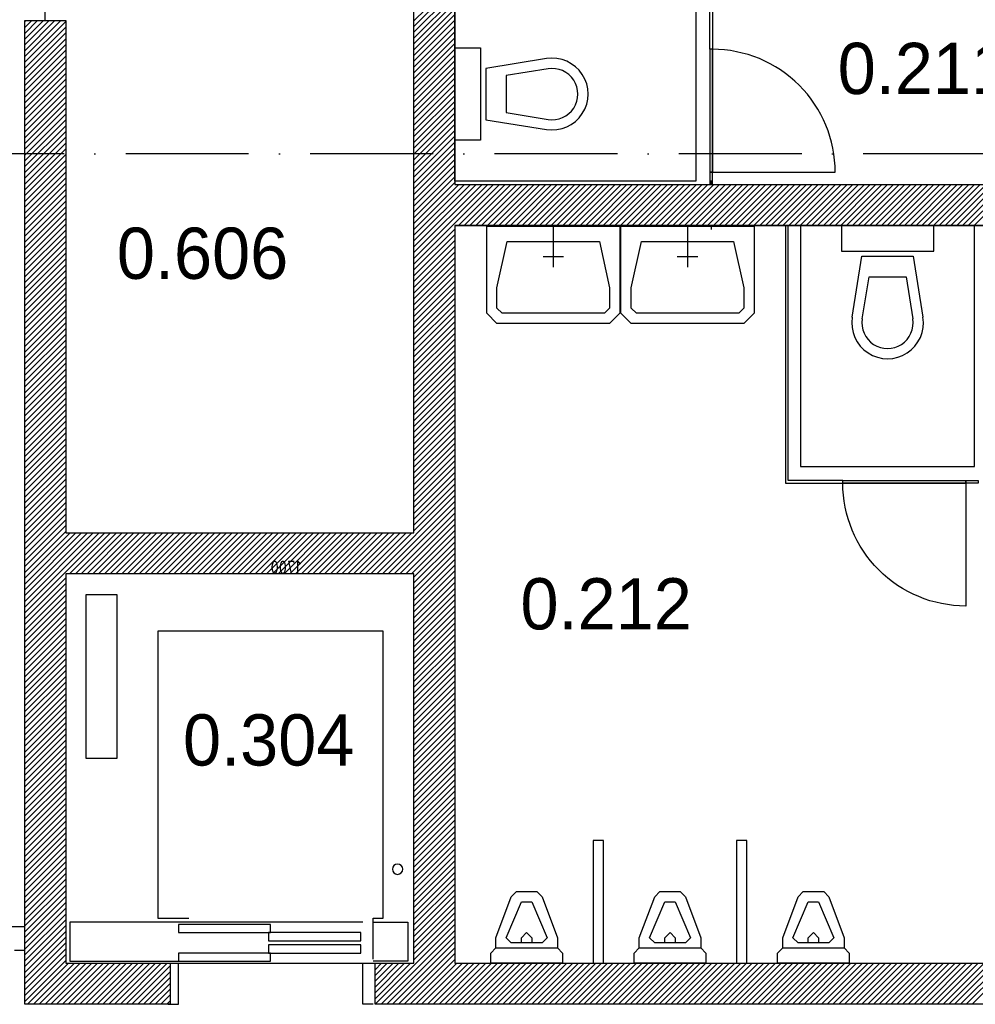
# Model space of a CAD drawing. Header units: millimetres. Extents: x -6587 to 170951, y 244 to 951952.
# Tile 12 of 102: x 27168 to 31833, y 44619 to 49423. Entities that reach past the tile are written whole.
import ezdxf

# ---------------------------------------------------------------- set-up
doc = ezdxf.new("R2010")
doc.units = ezdxf.units.MM
doc.header["$LTSCALE"] = 100
doc.linetypes.add('DASHDOT', pattern=[9, 6, -1.5, 0, -1.5])
doc.layers.add('AL$7----_STRAMIEN', color=1, linetype='DASHDOT')
doc.layers.add('BOUW', color=8, linetype='CONTINUOUS')
doc.styles.add('BURO-025', font='BUROFONT.shx', dxfattribs={"height": 250})
doc.styles.get("Standard").update_dxf_attribs({"font": 'iso.shx'})

msp = doc.modelspace()

# ---------------------------------------------------------------- linework, layer by layer
at = {"layer": 'AL$7----_STRAMIEN', "color": 1}
msp.add_line((93992.8, 48768.7), (4198.5, 48768.7), dxfattribs=at)
at = {"layer": 'BOUW'}
for p, q in [((29092.8, 46918.9), (29092.8, 51468.9)), ((29292.8, 51468.9), (29292.8, 48618.9)), ((27292.8, 49418.9), (27292.8, 50247.3)), ((29092.8, 49418.3), (29292.8, 49618.3)), ((29092.8, 49390), (29292.8, 49590)), ((29092.8, 49361.7), (29292.8, 49561.7)), ((29092.8, 49333.4), (29292.8, 49533.4)), ((29092.8, 49305.1), (29292.8, 49505.1)), ((29092.8, 49276.8), (29292.8, 49476.8)), ((29092.8, 49248.6), (29292.8, 49448.6)), ((27192.8, 44618.9), (27192.8, 49418.9)), ((27192.8, 49418.9), (27392.8, 49418.9)), ((27192.8, 49243.6), (27368.1, 49418.9)), ((27192.8, 49271.9), (27339.8, 49418.9)), ((27192.8, 49300.2), (27311.5, 49418.9)), ((27192.8, 49328.5), (27283.3, 49418.9)), ((27192.8, 49356.7), (27255, 49418.9)), ((27192.8, 49385), (27226.7, 49418.9)), ((27192.8, 49413.3), (27198.4, 49418.9)), ((27192.8, 49215.3), (27392.8, 49415.3)), ((27392.8, 49418.9), (27392.8, 46918.9)), ((29092.8, 49220.3), (29292.8, 49420.3)), ((29092.8, 49192), (29292.8, 49392)), ((27192.8, 49187), (27392.8, 49387)), ((27192.8, 49158.8), (27392.8, 49358.8)), ((29092.8, 49163.7), (29292.8, 49363.7)), ((27192.8, 49130.5), (27392.8, 49330.5)), ((27192.8, 49102.2), (27392.8, 49302.2)), ((29092.8, 49135.4), (29292.8, 49335.4)), ((29092.8, 49107.1), (29292.8, 49307.1)), ((27192.8, 49073.9), (27392.8, 49273.9)), ((27192.8, 49045.6), (27392.8, 49245.6)), ((29092.8, 49078.9), (29292.8, 49278.9)), ((29092.8, 49050.6), (29292.8, 49250.6)), ((27192.8, 49017.3), (27392.8, 49217.3)), ((29092.8, 49022.3), (29292.8, 49222.3)), ((27192.8, 48989.1), (27392.8, 49189.1)), ((27192.8, 48960.8), (27392.8, 49160.8)), ((29092.8, 48994), (29292.8, 49194)), ((29092.8, 48965.7), (29292.8, 49165.7)), ((27192.8, 48932.5), (27392.8, 49132.5)), ((27192.8, 48904.2), (27392.8, 49104.2)), ((29092.8, 48937.4), (29292.8, 49137.4)), ((29092.8, 48909.2), (29292.8, 49109.2)), ((27192.8, 48875.9), (27392.8, 49075.9)), ((29092.8, 48880.9), (29292.8, 49080.9)), ((27192.8, 48847.6), (27392.8, 49047.6)), ((27192.8, 48819.3), (27392.8, 49019.3)), ((29092.8, 48852.6), (29292.8, 49052.6)), ((29092.8, 48824.3), (29292.8, 49024.3)), ((29867.8, 49010.4), (29867.8, 49010.4)), ((27192.8, 48791.1), (27392.8, 48991.1)), ((27192.8, 48762.8), (27392.8, 48962.8)), ((29092.8, 48796), (29292.8, 48996)), ((29092.8, 48767.7), (29292.8, 48967.7)), ((27192.8, 48734.5), (27392.8, 48934.5)), ((29092.8, 48739.4), (29292.8, 48939.4)), ((29092.8, 48711.2), (29292.8, 48911.2)), ((27192.8, 48706.2), (27392.8, 48906.2)), ((27192.8, 48677.9), (27392.8, 48877.9)), ((29092.8, 48682.9), (29292.8, 48882.9)), ((29692.8, 48885.4), (29692.8, 48885.4)), ((27192.8, 48649.6), (27392.8, 48849.6)), ((27192.8, 48621.4), (27392.8, 48821.4)), ((29092.8, 48654.6), (29292.8, 48854.6)), ((29092.8, 48626.3), (29292.8, 48826.3)), ((27192.8, 48593.1), (27392.8, 48793.1)), ((29092.8, 48598), (29292.8, 48798)), ((29092.8, 48569.7), (29292.8, 48769.7)), ((27192.8, 48564.8), (27392.8, 48764.8)), ((27192.8, 48536.5), (27392.8, 48736.5)), ((29092.8, 48541.5), (29292.8, 48741.5)), ((27192.8, 48508.2), (27392.8, 48708.2)), ((27192.8, 48479.9), (27392.8, 48679.9)), ((29092.8, 48513.2), (29292.8, 48713.2)), ((29092.8, 48484.9), (29292.8, 48684.9)), ((27192.8, 48451.7), (27392.8, 48651.7)), ((27192.8, 48423.4), (27392.8, 48623.4)), ((29092.8, 48456.6), (29292.8, 48656.6)), ((29092.8, 48428.3), (29292.8, 48628.3)), ((27192.8, 48395.1), (27392.8, 48595.1)), ((29092.8, 48230.3), (29481.4, 48618.9)), ((29092.8, 48258.6), (29453.1, 48618.9)), ((29092.8, 48286.9), (29424.8, 48618.9)), ((29092.8, 48315.2), (29396.5, 48618.9)), ((29092.8, 48343.5), (29368.3, 48618.9)), ((29092.8, 48371.8), (29340, 48618.9)), ((29092.8, 48400), (29311.7, 48618.9)), ((29292.8, 48618.9), (33592.8, 48618.9)), ((29292.8, 48618.9), (33592.8, 48618.9)), ((29309.7, 48418.9), (29509.7, 48618.9)), ((29338, 48418.9), (29538, 48618.9)), ((29366.2, 48418.9), (29566.2, 48618.9)), ((29394.5, 48418.9), (29594.5, 48618.9)), ((29422.8, 48418.9), (29622.8, 48618.9)), ((29451.1, 48418.9), (29651.1, 48618.9)), ((29479.4, 48418.9), (29679.4, 48618.9)), ((29507.7, 48418.9), (29707.7, 48618.9)), ((29536, 48418.9), (29736, 48618.9)), ((29564.2, 48418.9), (29764.2, 48618.9)), ((29592.5, 48418.9), (29792.5, 48618.9)), ((29620.8, 48418.9), (29820.8, 48618.9)), ((29649.1, 48418.9), (29849.1, 48618.9)), ((29677.4, 48418.9), (29877.4, 48618.9)), ((29705.7, 48418.9), (29905.7, 48618.9)), ((29733.9, 48418.9), (29933.9, 48618.9)), ((29762.2, 48418.9), (29962.2, 48618.9)), ((29790.5, 48418.9), (29990.5, 48618.9)), ((29818.8, 48418.9), (30018.8, 48618.9)), ((29847.1, 48418.9), (30047.1, 48618.9)), ((29875.4, 48418.9), (30075.4, 48618.9)), ((29903.7, 48418.9), (30103.7, 48618.9)), ((29931.9, 48418.9), (30131.9, 48618.9)), ((29960.2, 48418.9), (30160.2, 48618.9)), ((29988.5, 48418.9), (30188.5, 48618.9)), ((30016.8, 48418.9), (30216.8, 48618.9)), ((30045.1, 48418.9), (30245.1, 48618.9)), ((30073.4, 48418.9), (30273.4, 48618.9)), ((30101.6, 48418.9), (30301.6, 48618.9)), ((30129.9, 48418.9), (30329.9, 48618.9)), ((30158.2, 48418.9), (30358.2, 48618.9)), ((30186.5, 48418.9), (30386.5, 48618.9)), ((30214.8, 48418.9), (30414.8, 48618.9)), ((30243.1, 48418.9), (30443.1, 48618.9)), ((30271.3, 48418.9), (30471.3, 48618.9)), ((30299.6, 48418.9), (30499.6, 48618.9)), ((30327.9, 48418.9), (30527.9, 48618.9)), ((30356.2, 48418.9), (30556.2, 48618.9)), ((30384.5, 48418.9), (30584.5, 48618.9)), ((30412.8, 48418.9), (30612.8, 48618.9)), ((30441.1, 48418.9), (30641.1, 48618.9)), ((30469.3, 48418.9), (30669.3, 48618.9)), ((30497.6, 48418.9), (30697.6, 48618.9)), ((30525.9, 48418.9), (30725.9, 48618.9)), ((30554.2, 48418.9), (30754.2, 48618.9)), ((30582.5, 48418.9), (30782.5, 48618.9)), ((30610.8, 48418.9), (30810.8, 48618.9)), ((30639, 48418.9), (30839, 48618.9)), ((30667.3, 48418.9), (30867.3, 48618.9)), ((30695.6, 48418.9), (30895.6, 48618.9)), ((30723.9, 48418.9), (30923.9, 48618.9)), ((30752.2, 48418.9), (30952.2, 48618.9)), ((30780.5, 48418.9), (30980.5, 48618.9)), ((30808.7, 48418.9), (31008.7, 48618.9)), ((30837, 48418.9), (31037, 48618.9)), ((30865.3, 48418.9), (31065.3, 48618.9)), ((30893.6, 48418.9), (31093.6, 48618.9)), ((30921.9, 48418.9), (31121.9, 48618.9)), ((30950.2, 48418.9), (31150.2, 48618.9)), ((30978.5, 48418.9), (31178.5, 48618.9)), ((31006.7, 48418.9), (31206.7, 48618.9)), ((31035, 48418.9), (31235, 48618.9)), ((31063.3, 48418.9), (31263.3, 48618.9)), ((31091.6, 48418.9), (31291.6, 48618.9)), ((31119.9, 48418.9), (31319.9, 48618.9)), ((31148.2, 48418.9), (31348.2, 48618.9)), ((31176.4, 48418.9), (31376.4, 48618.9)), ((31204.7, 48418.9), (31404.7, 48618.9)), ((31233, 48418.9), (31433, 48618.9)), ((31261.3, 48418.9), (31461.3, 48618.9)), ((31289.6, 48418.9), (31489.6, 48618.9)), ((31317.9, 48418.9), (31517.9, 48618.9)), ((31346.1, 48418.9), (31546.1, 48618.9)), ((31374.4, 48418.9), (31574.4, 48618.9)), ((31402.7, 48418.9), (31602.7, 48618.9)), ((31431, 48418.9), (31631, 48618.9)), ((31459.3, 48418.9), (31659.3, 48618.9)), ((31487.6, 48418.9), (31687.6, 48618.9)), ((31515.9, 48418.9), (31715.9, 48618.9)), ((31544.1, 48418.9), (31744.1, 48618.9)), ((31572.4, 48418.9), (31772.4, 48618.9)), ((31600.7, 48418.9), (31800.7, 48618.9)), ((31629, 48418.9), (31829, 48618.9)), ((31657.3, 48418.9), (31857.3, 48618.9)), ((31685.6, 48418.9), (31885.6, 48618.9)), ((31713.8, 48418.9), (31913.8, 48618.9)), ((31742.1, 48418.9), (31942.1, 48618.9)), ((31770.4, 48418.9), (31970.4, 48618.9)), ((31798.7, 48418.9), (31998.7, 48618.9)), ((31827, 48418.9), (32027, 48618.9)), ((27192.8, 48366.8), (27392.8, 48566.8)), ((27192.8, 48338.5), (27392.8, 48538.5)), ((27192.8, 48310.2), (27392.8, 48510.2)), ((27192.8, 48281.9), (27392.8, 48481.9)), ((27192.8, 48253.7), (27392.8, 48453.7)), ((27192.8, 48225.4), (27392.8, 48425.4)), ((27192.8, 48197.1), (27392.8, 48397.1)), ((29092.8, 48202), (29292.8, 48402)), ((29292.8, 48418.9), (29292.8, 44818.9)), ((33592.8, 48418.9), (29292.8, 48418.9)), ((29292.8, 48418.9), (33592.8, 48418.9)), ((31829.8, 48418.9), (30979.8, 48418.9)), ((30979.8, 48418.9), (30979.8, 47242.9)), ((31629.8, 48418.9), (31179.8, 48418.9)), ((31179.8, 48418.9), (31179.8, 48293.9)), ((31629.8, 48293.9), (31629.8, 48418.9)), ((31829.8, 47242.9), (31829.8, 48418.9)), ((27192.8, 48168.8), (27392.8, 48368.8)), ((27192.8, 48140.5), (27392.8, 48340.5)), ((29092.8, 48173.8), (29292.8, 48373.8)), ((29092.8, 48145.5), (29292.8, 48345.5)), ((27192.8, 48112.2), (27392.8, 48312.2)), ((29092.8, 48117.2), (29292.8, 48317.2)), ((29092.8, 48088.9), (29292.8, 48288.9)), ((31179.8, 48293.9), (31629.8, 48293.9)), ((27192.8, 48084), (27392.8, 48284)), ((27192.8, 48055.7), (27392.8, 48255.7)), ((29092.8, 48060.6), (29292.8, 48260.6)), ((31232.1, 47971.7), (31279.8, 48268.9)), ((31279.8, 48268.9), (31529.8, 48268.9)), ((31529.8, 48268.9), (31577.6, 47971.7)), ((27192.8, 48027.4), (27392.8, 48227.4)), ((27192.8, 47999.1), (27392.8, 48199.1)), ((29092.8, 48032.3), (29292.8, 48232.3)), ((29092.8, 48004.1), (29292.8, 48204.1)), ((27192.8, 47970.8), (27392.8, 48170.8)), ((27192.8, 47942.5), (27392.8, 48142.5)), ((29092.8, 47975.8), (29292.8, 48175.8)), ((29092.8, 47947.5), (29292.8, 48147.5)), ((31281.4, 47963.7), (31314.4, 48168.9)), ((31314.4, 48168.9), (31495.3, 48168.9)), ((31495.3, 48168.9), (31528.3, 47963.7)), ((27192.8, 47914.3), (27392.8, 48114.3)), ((29092.8, 47919.2), (29292.8, 48119.2)), ((27192.8, 47886), (27392.8, 48086)), ((27192.8, 47857.7), (27392.8, 48057.7)), ((29092.8, 47890.9), (29292.8, 48090.9)), ((29092.8, 47862.6), (29292.8, 48062.6)), ((27192.8, 47829.4), (27392.8, 48029.4)), ((27192.8, 47801.1), (27392.8, 48001.1)), ((29092.8, 47834.4), (29292.8, 48034.4)), ((29092.8, 47806.1), (29292.8, 48006.1)), ((31579.8, 48018.9), (31579.8, 48018.9)), ((27192.8, 47772.8), (27392.8, 47972.8)), ((29092.8, 47777.8), (29292.8, 47977.8)), ((29092.8, 47749.5), (29292.8, 47949.5)), ((27192.8, 47744.5), (27392.8, 47944.5)), ((27192.8, 47716.3), (27392.8, 47916.3)), ((29092.8, 47721.2), (29292.8, 47921.2)), ((27192.8, 47688), (27392.8, 47888)), ((27192.8, 47659.7), (27392.8, 47859.7)), ((29092.8, 47692.9), (29292.8, 47892.9)), ((29092.8, 47664.6), (29292.8, 47864.6)), ((27192.8, 47631.4), (27392.8, 47831.4)), ((29092.8, 47636.4), (29292.8, 47836.4)), ((29092.8, 47608.1), (29292.8, 47808.1)), ((31454.8, 47843.9), (31454.8, 47843.9)), ((27192.8, 47603.1), (27392.8, 47803.1)), ((27192.8, 47574.8), (27392.8, 47774.8)), ((29092.8, 47579.8), (29292.8, 47779.8)), ((27192.8, 47546.6), (27392.8, 47746.6)), ((27192.8, 47518.3), (27392.8, 47718.3)), ((29092.8, 47551.5), (29292.8, 47751.5)), ((29092.8, 47523.2), (29292.8, 47723.2)), ((27192.8, 47490), (27392.8, 47690)), ((27192.8, 47461.7), (27392.8, 47661.7)), ((29092.8, 47494.9), (29292.8, 47694.9)), ((29092.8, 47466.7), (29292.8, 47666.7)), ((27192.8, 47433.4), (27392.8, 47633.4)), ((29092.8, 47438.4), (29292.8, 47638.4)), ((27192.8, 47405.1), (27392.8, 47605.1)), ((27192.8, 47376.8), (27392.8, 47576.8)), ((29092.8, 47410.1), (29292.8, 47610.1)), ((29092.8, 47381.8), (29292.8, 47581.8)), ((27192.8, 47348.6), (27392.8, 47548.6)), ((27192.8, 47320.3), (27392.8, 47520.3)), ((29092.8, 47353.5), (29292.8, 47553.5)), ((29092.8, 47325.2), (29292.8, 47525.2)), ((27192.8, 47292), (27392.8, 47492)), ((29092.8, 47296.9), (29292.8, 47496.9)), ((29092.8, 47268.7), (29292.8, 47468.7)), ((27192.8, 47263.7), (27392.8, 47463.7)), ((27192.8, 47235.4), (27392.8, 47435.4)), ((29092.8, 47240.4), (29292.8, 47440.4)), ((27192.8, 47207.1), (27392.8, 47407.1)), ((27192.8, 47178.9), (27392.8, 47378.9)), ((29092.8, 47212.1), (29292.8, 47412.1)), ((29092.8, 47183.8), (29292.8, 47383.8)), ((27192.8, 47150.6), (27392.8, 47350.6)), ((29092.8, 47155.5), (29292.8, 47355.5)), ((29092.8, 47127.2), (29292.8, 47327.2)), ((27192.8, 47122.3), (27392.8, 47322.3)), ((27192.8, 47094), (27392.8, 47294)), ((29092.8, 47099), (29292.8, 47299)), ((27192.8, 47065.7), (27392.8, 47265.7)), ((27192.8, 47037.4), (27392.8, 47237.4)), ((29092.8, 47070.7), (29292.8, 47270.7)), ((29092.8, 47042.4), (29292.8, 47242.4)), ((30979.8, 47242.9), (31829.8, 47242.9)), ((27192.8, 47009.2), (27392.8, 47209.2)), ((27192.8, 46980.9), (27392.8, 47180.9)), ((29092.8, 47014.1), (29292.8, 47214.1)), ((29092.8, 46985.8), (29292.8, 47185.8)), ((27192.8, 46952.6), (27392.8, 47152.6)), ((29092.8, 46957.5), (29292.8, 47157.5)), ((27192.8, 46924.3), (27392.8, 47124.3)), ((27192.8, 46896), (27392.8, 47096)), ((28910.8, 46718.9), (29292.8, 47101)), ((29092.8, 46929.3), (29292.8, 47129.3)), ((27192.8, 46867.7), (27392.8, 47067.7)), ((27192.8, 46839.4), (27392.8, 47039.4)), ((28939, 46718.9), (29292.8, 47072.7)), ((28967.3, 46718.9), (29292.8, 47044.4)), ((27192.8, 46811.2), (27392.8, 47011.2)), ((28995.6, 46718.9), (29292.8, 47016.1)), ((29023.9, 46718.9), (29292.8, 46987.8)), ((27192.8, 46782.9), (27392.8, 46982.9)), ((27192.8, 46754.6), (27392.8, 46954.6)), ((29052.2, 46718.9), (29292.8, 46959.5)), ((27192.8, 46726.3), (27392.8, 46926.3)), ((27192.8, 46528.3), (27583.4, 46918.9)), ((27192.8, 46556.6), (27555.1, 46918.9)), ((27192.8, 46584.9), (27526.8, 46918.9)), ((27192.8, 46613.2), (27498.6, 46918.9)), ((27192.8, 46641.5), (27470.3, 46918.9)), ((27192.8, 46669.7), (27442, 46918.9)), ((27192.8, 46698), (27413.7, 46918.9)), ((27392.8, 46918.9), (29092.8, 46918.9)), ((27411.7, 46718.9), (27611.7, 46918.9)), ((27440, 46718.9), (27640, 46918.9)), ((27468.3, 46718.9), (27668.3, 46918.9)), ((27496.5, 46718.9), (27696.5, 46918.9)), ((27524.8, 46718.9), (27724.8, 46918.9)), ((27553.1, 46718.9), (27753.1, 46918.9)), ((27581.4, 46718.9), (27781.4, 46918.9)), ((27609.7, 46718.9), (27809.7, 46918.9)), ((27638, 46718.9), (27838, 46918.9)), ((27666.2, 46718.9), (27866.2, 46918.9)), ((27694.5, 46718.9), (27894.5, 46918.9)), ((27722.8, 46718.9), (27922.8, 46918.9)), ((27751.1, 46718.9), (27951.1, 46918.9)), ((27779.4, 46718.9), (27979.4, 46918.9)), ((27807.7, 46718.9), (28007.7, 46918.9)), ((27836, 46718.9), (28036, 46918.9)), ((27864.2, 46718.9), (28064.2, 46918.9)), ((27892.5, 46718.9), (28092.5, 46918.9)), ((27920.8, 46718.9), (28120.8, 46918.9)), ((27949.1, 46718.9), (28149.1, 46918.9)), ((27977.4, 46718.9), (28177.4, 46918.9)), ((28005.7, 46718.9), (28205.7, 46918.9)), ((28033.9, 46718.9), (28233.9, 46918.9)), ((28062.2, 46718.9), (28262.2, 46918.9)), ((28090.5, 46718.9), (28290.5, 46918.9)), ((28118.8, 46718.9), (28318.8, 46918.9)), ((28147.1, 46718.9), (28347.1, 46918.9)), ((28175.4, 46718.9), (28375.4, 46918.9)), ((28203.6, 46718.9), (28403.6, 46918.9)), ((28231.9, 46718.9), (28431.9, 46918.9)), ((28260.2, 46718.9), (28460.2, 46918.9)), ((28288.5, 46718.9), (28488.5, 46918.9)), ((28316.8, 46718.9), (28516.8, 46918.9)), ((28345.1, 46718.9), (28545.1, 46918.9)), ((28373.4, 46718.9), (28573.4, 46918.9)), ((28401.6, 46718.9), (28601.6, 46918.9)), ((28429.9, 46718.9), (28629.9, 46918.9)), ((28458.2, 46718.9), (28658.2, 46918.9)), ((28486.5, 46718.9), (28686.5, 46918.9)), ((28514.8, 46718.9), (28714.8, 46918.9)), ((28543.1, 46718.9), (28743.1, 46918.9)), ((28571.3, 46718.9), (28771.3, 46918.9)), ((28599.6, 46718.9), (28799.6, 46918.9)), ((28627.9, 46718.9), (28827.9, 46918.9)), ((28656.2, 46718.9), (28856.2, 46918.9)), ((28684.5, 46718.9), (28884.5, 46918.9)), ((28712.8, 46718.9), (28912.8, 46918.9)), ((28741.1, 46718.9), (28941.1, 46918.9)), ((28769.3, 46718.9), (28969.3, 46918.9)), ((28797.6, 46718.9), (28997.6, 46918.9)), ((28825.9, 46718.9), (29025.9, 46918.9)), ((28854.2, 46718.9), (29054.2, 46918.9)), ((28882.5, 46718.9), (29082.5, 46918.9)), ((29080.5, 46718.9), (29292.8, 46931.3)), ((29092.8, 46703), (29292.8, 46903)), ((29092.8, 46674.7), (29292.8, 46874.7)), ((29092.8, 46646.4), (29292.8, 46846.4)), ((29092.8, 46618.1), (29292.8, 46818.1)), ((29092.8, 46589.8), (29292.8, 46789.8)), ((29092.8, 46561.6), (29292.8, 46761.6)), ((27192.8, 46500), (27392.8, 46700)), ((27392.8, 46718.9), (27392.8, 44818.9)), ((27392.8, 46718.9), (27392.8, 44818.9)), ((29092.8, 46718.9), (27392.8, 46718.9)), ((29092.8, 46718.9), (27392.8, 46718.9)), ((29092.8, 46533.3), (29292.8, 46733.3)), ((29092.8, 44818.9), (29092.8, 46718.9)), ((29092.8, 44818.9), (29092.8, 46718.9)), ((29092.8, 46505), (29292.8, 46705)), ((27192.8, 46471.8), (27392.8, 46671.8)), ((29092.8, 46476.7), (29292.8, 46676.7)), ((27192.8, 46443.5), (27392.8, 46643.5)), ((27192.8, 46415.2), (27392.8, 46615.2)), ((27492.8, 46618.9), (27642.8, 46618.9)), ((27492.8, 45818.9), (27492.8, 46618.9)), ((27642.8, 46618.9), (27642.8, 45818.9)), ((29092.8, 46448.4), (29292.8, 46648.4)), ((29092.8, 46420.1), (29292.8, 46620.1)), ((27192.8, 46386.9), (27392.8, 46586.9)), ((27192.8, 46358.6), (27392.8, 46558.6)), ((29092.8, 46391.9), (29292.8, 46591.9)), ((29092.8, 46363.6), (29292.8, 46563.6)), ((27192.8, 46330.3), (27392.8, 46530.3)), ((29092.8, 46335.3), (29292.8, 46535.3)), ((27192.8, 46302), (27392.8, 46502)), ((27192.8, 46273.8), (27392.8, 46473.8)), ((29092.8, 46307), (29292.8, 46507)), ((29092.8, 46278.7), (29292.8, 46478.7)), ((27192.8, 46245.5), (27392.8, 46445.5)), ((27192.8, 46217.2), (27392.8, 46417.2)), ((27842.8, 46438.9), (27842.8, 45038.9)), ((28942.8, 46438.9), (27842.8, 46438.9)), ((28942.8, 45038.9), (28942.8, 46438.9)), ((29092.8, 46250.4), (29292.8, 46450.4)), ((29092.8, 46222.1), (29292.8, 46422.1)), ((27192.8, 46188.9), (27392.8, 46388.9)), ((29092.8, 46193.9), (29292.8, 46393.9)), ((29092.8, 46165.6), (29292.8, 46365.6)), ((27192.8, 46160.6), (27392.8, 46360.6)), ((27192.8, 46132.3), (27392.8, 46332.3)), ((29092.8, 46137.3), (29292.8, 46337.3)), ((27192.8, 46104.1), (27392.8, 46304.1)), ((27192.8, 46075.8), (27392.8, 46275.8)), ((29092.8, 46109), (29292.8, 46309)), ((29092.8, 46080.7), (29292.8, 46280.7)), ((27192.8, 46047.5), (27392.8, 46247.5)), ((27192.8, 46019.2), (27392.8, 46219.2)), ((29092.8, 46052.4), (29292.8, 46252.4)), ((29092.8, 46024.2), (29292.8, 46224.2)), ((27192.8, 45990.9), (27392.8, 46190.9)), ((29092.8, 45995.9), (29292.8, 46195.9)), ((27192.8, 45962.6), (27392.8, 46162.6)), ((27192.8, 45934.4), (27392.8, 46134.4)), ((29092.8, 45967.6), (29292.8, 46167.6)), ((29092.8, 45939.3), (29292.8, 46139.3)), ((27192.8, 45906.1), (27392.8, 46106.1)), ((27192.8, 45877.8), (27392.8, 46077.8)), ((29092.8, 45911), (29292.8, 46111)), ((29092.8, 45882.7), (29292.8, 46082.7)), ((27192.8, 45849.5), (27392.8, 46049.5)), ((29092.8, 45854.5), (29292.8, 46054.5)), ((27192.8, 45821.2), (27392.8, 46021.2)), ((27192.8, 45792.9), (27392.8, 45992.9)), ((29092.8, 45826.2), (29292.8, 46026.2)), ((29092.8, 45797.9), (29292.8, 45997.9)), ((27192.8, 45764.6), (27392.8, 45964.6)), ((27192.8, 45736.4), (27392.8, 45936.4)), ((29092.8, 45769.6), (29292.8, 45969.6)), ((29092.8, 45741.3), (29292.8, 45941.3)), ((27192.8, 45708.1), (27392.8, 45908.1)), ((29092.8, 45713), (29292.8, 45913)), ((29092.8, 45684.7), (29292.8, 45884.7)), ((27192.8, 45679.8), (27392.8, 45879.8)), ((27192.8, 45651.5), (27392.8, 45851.5)), ((29092.8, 45656.5), (29292.8, 45856.5)), ((27192.8, 45623.2), (27392.8, 45823.2)), ((27192.8, 45594.9), (27392.8, 45794.9)), ((27642.8, 45818.9), (27492.8, 45818.9)), ((29092.8, 45628.2), (29292.8, 45828.2)), ((29092.8, 45599.9), (29292.8, 45799.9)), ((27192.8, 45566.7), (27392.8, 45766.7)), ((27192.8, 45538.4), (27392.8, 45738.4)), ((29092.8, 45571.6), (29292.8, 45771.6)), ((29092.8, 45543.3), (29292.8, 45743.3)), ((27192.8, 45510.1), (27392.8, 45710.1)), ((29092.8, 45515), (29292.8, 45715)), ((27192.8, 45481.8), (27392.8, 45681.8)), ((27192.8, 45453.5), (27392.8, 45653.5)), ((29092.8, 45486.8), (29292.8, 45686.8)), ((29092.8, 45458.5), (29292.8, 45658.5)), ((27192.8, 45425.2), (27392.8, 45625.2)), ((27192.8, 45396.9), (27392.8, 45596.9)), ((29092.8, 45430.2), (29292.8, 45630.2)), ((29092.8, 45401.9), (29292.8, 45601.9)), ((27192.8, 45368.7), (27392.8, 45568.7)), ((29092.8, 45373.6), (29292.8, 45573.6)), ((27192.8, 45340.4), (27392.8, 45540.4)), ((27192.8, 45312.1), (27392.8, 45512.1)), ((29092.8, 45345.3), (29292.8, 45545.3)), ((29092.8, 45317.1), (29292.8, 45517.1)), ((27192.8, 45283.8), (27392.8, 45483.8)), ((27192.8, 45255.5), (27392.8, 45455.5)), ((29092.8, 45288.8), (29292.8, 45488.8)), ((29092.8, 45260.5), (29292.8, 45460.5)), ((27192.8, 45227.2), (27392.8, 45427.2)), ((29092.8, 45232.2), (29292.8, 45432.2)), ((29092.8, 45203.9), (29292.8, 45403.9)), ((29967.8, 45418.9), (29967.8, 44818.9)), ((30017.8, 45418.9), (29967.8, 45418.9)), ((30017.8, 44818.9), (30017.8, 45418.9)), ((30667.8, 45418.9), (30667.8, 44818.9)), ((30717.8, 45418.9), (30667.8, 45418.9)), ((30717.8, 44818.9), (30717.8, 45418.9)), ((27192.8, 45199), (27392.8, 45399)), ((27192.8, 45170.7), (27392.8, 45370.7)), ((29092.8, 45175.6), (29292.8, 45375.6)), ((27192.8, 45142.4), (27392.8, 45342.4)), ((27192.8, 45114.1), (27392.8, 45314.1)), ((29092.8, 45147.3), (29292.8, 45347.3)), ((29092.8, 45119.1), (29292.8, 45319.1)), ((27192.8, 45085.8), (27392.8, 45285.8)), ((29092.8, 45090.8), (29292.8, 45290.8)), ((29092.8, 45062.5), (29292.8, 45262.5)), ((27192.8, 45057.5), (27392.8, 45257.5)), ((27192.8, 45029.3), (27392.8, 45229.3)), ((29092.8, 45034.2), (29292.8, 45234.2)), ((27192.8, 45001), (27392.8, 45201)), ((27192.8, 44972.7), (27392.8, 45172.7)), ((29092.8, 45005.9), (29292.8, 45205.9)), ((29092.8, 44977.6), (29292.8, 45177.6)), ((29567.8, 45143.9), (29592.8, 45168.9)), ((29592.8, 45168.9), (29692.8, 45168.9)), ((29692.8, 45168.9), (29717.8, 45143.9)), ((29692.8, 45168.9), (29692.8, 45168.9)), ((30267.8, 45143.9), (30292.8, 45168.9)), ((30292.8, 45168.9), (30392.8, 45168.9)), ((30392.8, 45168.9), (30417.8, 45143.9)), ((30392.8, 45168.9), (30392.8, 45168.9)), ((30967.8, 45143.9), (30992.8, 45168.9)), ((30992.8, 45168.9), (31092.8, 45168.9)), ((31092.8, 45168.9), (31117.8, 45143.9)), ((31092.8, 45168.9), (31092.8, 45168.9)), ((27192.8, 44944.4), (27392.8, 45144.4)), ((27192.8, 44916.1), (27392.8, 45116.1)), ((29092.8, 44949.4), (29292.8, 45149.4)), ((29092.8, 44921.1), (29292.8, 45121.1)), ((29492.8, 44943.9), (29567.8, 45143.9)), ((29542.8, 44943.9), (29617.8, 45118.9)), ((29567.8, 45143.9), (29567.8, 45143.9)), ((29617.8, 45118.9), (29667.8, 45118.9)), ((29667.8, 45118.9), (29742.8, 44943.9)), ((29717.8, 45143.9), (29792.8, 44943.9)), ((30192.8, 44943.9), (30267.8, 45143.9)), ((30242.8, 44943.9), (30317.8, 45118.9)), ((30267.8, 45143.9), (30267.8, 45143.9)), ((30317.8, 45118.9), (30367.8, 45118.9)), ((30367.8, 45118.9), (30442.8, 44943.9)), ((30417.8, 45143.9), (30492.8, 44943.9)), ((30892.8, 44943.9), (30967.8, 45143.9)), ((30942.8, 44943.9), (31017.8, 45118.9)), ((30967.8, 45143.9), (30967.8, 45143.9)), ((31017.8, 45118.9), (31067.8, 45118.9)), ((31067.8, 45118.9), (31142.8, 44943.9)), ((31117.8, 45143.9), (31192.8, 44943.9)), ((27192.8, 44887.8), (27392.8, 45087.8)), ((29092.8, 44892.8), (29292.8, 45092.8)), ((27192.8, 44859.5), (27392.8, 45059.5)), ((27192.8, 44831.3), (27392.8, 45031.3)), ((27412.8, 45018.9), (27412.8, 44828.9)), ((27942.8, 45018.9), (27412.8, 45018.9)), ((27842.8, 45038.9), (27992.8, 45038.9)), ((28842.8, 45018.9), (27942.8, 45018.9)), ((28892.8, 44838.9), (28892.8, 45038.9)), ((28892.8, 45038.9), (28942.8, 45038.9)), ((28892.8, 45018.9), (29062.8, 45018.9)), ((29062.8, 45018.9), (29062.8, 44828.9)), ((29092.8, 44864.5), (29292.8, 45064.5)), ((29092.8, 44836.2), (29292.8, 45036.2)), ((27192.8, 44996.8), (27125.8, 44996.8)), ((27192.8, 44803), (27392.8, 45003)), ((27192.8, 44882.8), (27192.8, 44996.8)), ((27192.8, 44774.7), (27392.8, 44974.7)), ((27942.8, 45008.9), (27942.8, 44968.9)), ((28392.8, 45008.9), (27942.8, 45008.9)), ((28392.8, 44968.9), (28392.8, 45008.9)), ((28903.8, 44618.9), (29292.8, 45007.9)), ((28932.1, 44618.9), (29292.8, 44979.6)), ((27192.8, 44746.4), (27392.8, 44946.4)), ((27942.8, 44968.9), (28392.8, 44968.9)), ((28382.8, 44968.9), (28382.8, 44928.9)), ((28832.8, 44968.9), (28382.8, 44968.9)), ((28382.8, 44928.9), (28832.8, 44928.9)), ((28832.8, 44928.9), (28832.8, 44968.9)), ((28960.4, 44618.9), (29292.8, 44951.4)), ((28988.6, 44618.9), (29292.8, 44923.1)), ((29492.8, 44893.9), (29492.8, 44943.9)), ((29542.8, 44943.9), (29542.8, 44943.9)), ((29567.8, 44918.9), (29542.8, 44943.9)), ((29617.8, 44943.9), (29642.8, 44968.9)), ((29617.8, 44918.9), (29617.8, 44943.9)), ((29642.8, 44968.9), (29667.8, 44943.9)), ((29667.8, 44943.9), (29667.8, 44918.9)), ((29742.8, 44943.9), (29717.8, 44918.9)), ((29792.8, 44943.9), (29792.8, 44893.9)), ((30192.8, 44893.9), (30192.8, 44943.9)), ((30242.8, 44943.9), (30242.8, 44943.9)), ((30267.8, 44918.9), (30242.8, 44943.9)), ((30317.8, 44943.9), (30342.8, 44968.9)), ((30317.8, 44918.9), (30317.8, 44943.9)), ((30342.8, 44968.9), (30367.8, 44943.9)), ((30367.8, 44943.9), (30367.8, 44918.9)), ((30442.8, 44943.9), (30417.8, 44918.9)), ((30492.8, 44943.9), (30492.8, 44893.9)), ((30892.8, 44893.9), (30892.8, 44943.9)), ((30942.8, 44943.9), (30942.8, 44943.9)), ((30967.8, 44918.9), (30942.8, 44943.9)), ((31017.8, 44943.9), (31042.8, 44968.9)), ((31017.8, 44918.9), (31017.8, 44943.9)), ((31042.8, 44968.9), (31067.8, 44943.9)), ((31067.8, 44943.9), (31067.8, 44918.9)), ((31142.8, 44943.9), (31117.8, 44918.9)), ((31192.8, 44943.9), (31192.8, 44893.9)), ((27142.8, 44882.8), (27192.8, 44882.8)), ((27192.8, 44718.1), (27392.8, 44918.1)), ((27192.8, 44689.8), (27392.8, 44889.8)), ((28382.8, 44908.9), (28382.8, 44868.9)), ((28832.8, 44908.9), (28382.8, 44908.9)), ((28832.8, 44868.9), (28832.8, 44908.9)), ((29016.9, 44618.9), (29292.8, 44894.8)), ((29467.8, 44868.9), (29492.8, 44893.9)), ((29492.8, 44893.9), (29792.8, 44893.9)), ((29492.8, 44893.9), (29492.8, 44893.9)), ((29717.8, 44918.9), (29567.8, 44918.9)), ((29792.8, 44893.9), (29817.8, 44868.9)), ((30167.8, 44868.9), (30192.8, 44893.9)), ((30192.8, 44893.9), (30492.8, 44893.9)), ((30192.8, 44893.9), (30192.8, 44893.9)), ((30417.8, 44918.9), (30267.8, 44918.9)), ((30492.8, 44893.9), (30517.8, 44868.9)), ((30867.8, 44868.9), (30892.8, 44893.9)), ((30892.8, 44893.9), (31192.8, 44893.9)), ((30892.8, 44893.9), (30892.8, 44893.9)), ((31117.8, 44918.9), (30967.8, 44918.9)), ((31192.8, 44893.9), (31217.8, 44868.9)), ((27192.8, 44661.6), (27392.8, 44861.6)), ((27192.8, 44633.3), (27392.8, 44833.3)), ((27412.8, 44828.9), (27942.8, 44828.9)), ((27942.8, 44868.9), (27942.8, 44828.9)), ((28392.8, 44868.9), (27942.8, 44868.9)), ((27942.8, 44828.9), (28392.8, 44828.9)), ((28382.8, 44868.9), (28832.8, 44868.9)), ((28392.8, 44828.9), (28392.8, 44868.9)), ((29062.8, 44828.9), (28892.8, 44828.9)), ((29045.2, 44618.9), (29292.8, 44866.5)), ((29073.5, 44618.9), (29292.8, 44838.2)), ((29467.8, 44818.9), (29467.8, 44868.9)), ((29817.8, 44868.9), (29817.8, 44818.9)), ((30167.8, 44818.9), (30167.8, 44868.9)), ((30517.8, 44868.9), (30517.8, 44818.9)), ((30867.8, 44818.9), (30867.8, 44868.9)), ((31217.8, 44868.9), (31217.8, 44818.9)), ((27206.7, 44618.9), (27406.7, 44818.9)), ((27235, 44618.9), (27435, 44818.9)), ((27263.3, 44618.9), (27463.3, 44818.9)), ((27291.6, 44618.9), (27491.6, 44818.9)), ((27319.9, 44618.9), (27519.9, 44818.9)), ((27348.2, 44618.9), (27548.2, 44818.9)), ((27376.4, 44618.9), (27576.4, 44818.9)), ((27392.8, 44818.9), (29092.8, 44818.9)), ((27392.8, 44818.9), (27902.8, 44818.9)), ((27404.7, 44618.9), (27604.7, 44818.9)), ((27433, 44618.9), (27633, 44818.9)), ((27461.3, 44618.9), (27661.3, 44818.9)), ((27489.6, 44618.9), (27689.6, 44818.9)), ((27517.9, 44618.9), (27717.9, 44818.9)), ((27546.1, 44618.9), (27746.1, 44818.9)), ((27574.4, 44618.9), (27774.4, 44818.9)), ((27602.7, 44618.9), (27802.7, 44818.9)), ((27631, 44618.9), (27831, 44818.9)), ((27659.3, 44618.9), (27859.3, 44818.9)), ((27687.6, 44618.9), (27887.6, 44818.9)), ((27715.9, 44618.9), (27902.8, 44805.9)), ((27744.1, 44618.9), (27902.8, 44777.6)), ((27902.8, 44818.9), (27902.8, 44618.9)), ((27942.8, 44618.9), (27942.8, 44818.9)), ((28842.8, 44618.9), (28842.8, 44818.9)), ((28902.8, 44818.9), (29092.8, 44818.9)), ((28902.8, 44618.9), (28902.8, 44818.9)), ((28902.8, 44646.2), (29075.5, 44818.9)), ((28902.8, 44674.5), (29047.2, 44818.9)), ((28902.8, 44702.8), (29018.9, 44818.9)), ((28902.8, 44731.1), (28990.7, 44818.9)), ((28902.8, 44759.4), (28962.4, 44818.9)), ((28902.8, 44787.6), (28934.1, 44818.9)), ((28902.8, 44815.9), (28905.8, 44818.9)), ((29101.8, 44618.9), (29301.8, 44818.9)), ((29130.1, 44618.9), (29330.1, 44818.9)), ((29158.4, 44618.9), (29358.4, 44818.9)), ((29186.6, 44618.9), (29386.6, 44818.9)), ((29214.9, 44618.9), (29414.9, 44818.9)), ((29243.2, 44618.9), (29443.2, 44818.9)), ((29271.5, 44618.9), (29471.5, 44818.9)), ((29292.8, 44818.9), (31092.8, 44818.9)), ((29299.8, 44618.9), (29499.8, 44818.9)), ((29328.1, 44618.9), (29528.1, 44818.9)), ((29356.3, 44618.9), (29556.3, 44818.9)), ((29384.6, 44618.9), (29584.6, 44818.9)), ((29412.9, 44618.9), (29612.9, 44818.9)), ((29441.2, 44618.9), (29641.2, 44818.9)), ((29817.8, 44818.9), (29467.8, 44818.9)), ((29469.5, 44618.9), (29669.5, 44818.9)), ((29497.8, 44618.9), (29697.8, 44818.9)), ((29526, 44618.9), (29726, 44818.9)), ((29554.3, 44618.9), (29754.3, 44818.9)), ((29582.6, 44618.9), (29782.6, 44818.9)), ((29610.9, 44618.9), (29810.9, 44818.9)), ((29639.2, 44618.9), (29839.2, 44818.9)), ((29667.5, 44618.9), (29867.5, 44818.9)), ((29695.8, 44618.9), (29895.8, 44818.9)), ((29724, 44618.9), (29924, 44818.9)), ((29752.3, 44618.9), (29952.3, 44818.9)), ((29780.6, 44618.9), (29980.6, 44818.9)), ((29808.9, 44618.9), (30008.9, 44818.9)), ((29837.2, 44618.9), (30037.2, 44818.9)), ((29865.5, 44618.9), (30065.5, 44818.9)), ((29893.7, 44618.9), (30093.7, 44818.9)), ((29922, 44618.9), (30122, 44818.9)), ((29950.3, 44618.9), (30150.3, 44818.9)), ((29967.8, 44818.9), (30017.8, 44818.9)), ((29978.6, 44618.9), (30178.6, 44818.9)), ((30006.9, 44618.9), (30206.9, 44818.9)), ((30035.2, 44618.9), (30235.2, 44818.9)), ((30063.4, 44618.9), (30263.4, 44818.9)), ((30091.7, 44618.9), (30291.7, 44818.9)), ((30120, 44618.9), (30320, 44818.9)), ((30148.3, 44618.9), (30348.3, 44818.9)), ((30517.8, 44818.9), (30167.8, 44818.9)), ((30176.6, 44618.9), (30376.6, 44818.9)), ((30204.9, 44618.9), (30404.9, 44818.9)), ((30233.2, 44618.9), (30433.2, 44818.9)), ((30261.4, 44618.9), (30461.4, 44818.9)), ((30289.7, 44618.9), (30489.7, 44818.9)), ((30318, 44618.9), (30518, 44818.9)), ((30346.3, 44618.9), (30546.3, 44818.9)), ((30374.6, 44618.9), (30574.6, 44818.9)), ((30402.9, 44618.9), (30602.9, 44818.9)), ((30431.1, 44618.9), (30631.1, 44818.9)), ((30459.4, 44618.9), (30659.4, 44818.9)), ((30487.7, 44618.9), (30687.7, 44818.9)), ((30516, 44618.9), (30716, 44818.9)), ((30544.3, 44618.9), (30744.3, 44818.9)), ((30572.6, 44618.9), (30772.6, 44818.9)), ((30600.9, 44618.9), (30800.9, 44818.9)), ((30629.1, 44618.9), (30829.1, 44818.9)), ((30657.4, 44618.9), (30857.4, 44818.9)), ((30667.8, 44818.9), (30717.8, 44818.9)), ((30685.7, 44618.9), (30885.7, 44818.9)), ((30714, 44618.9), (30914, 44818.9)), ((30742.3, 44618.9), (30942.3, 44818.9)), ((30770.6, 44618.9), (30970.6, 44818.9)), ((30798.8, 44618.9), (30998.8, 44818.9)), ((30827.1, 44618.9), (31027.1, 44818.9)), ((30855.4, 44618.9), (31055.4, 44818.9)), ((31217.8, 44818.9), (30867.8, 44818.9)), ((30883.7, 44618.9), (31083.7, 44818.9)), ((30912, 44618.9), (31112, 44818.9)), ((30940.3, 44618.9), (31140.3, 44818.9)), ((30968.5, 44618.9), (31168.5, 44818.9)), ((30996.8, 44618.9), (31196.8, 44818.9)), ((31025.1, 44618.9), (31225.1, 44818.9)), ((31053.4, 44618.9), (31253.4, 44818.9)), ((31081.7, 44618.9), (31281.7, 44818.9)), ((31092.8, 44818.9), (33592.8, 44818.9)), ((31110, 44618.9), (31310, 44818.9)), ((31138.3, 44618.9), (31338.3, 44818.9)), ((31166.5, 44618.9), (31366.5, 44818.9)), ((31194.8, 44618.9), (31394.8, 44818.9)), ((31223.1, 44618.9), (31423.1, 44818.9)), ((31251.4, 44618.9), (31451.4, 44818.9)), ((31279.7, 44618.9), (31479.7, 44818.9)), ((31308, 44618.9), (31508, 44818.9)), ((31336.2, 44618.9), (31536.2, 44818.9)), ((31364.5, 44618.9), (31564.5, 44818.9)), ((31392.8, 44618.9), (31592.8, 44818.9)), ((31421.1, 44618.9), (31621.1, 44818.9)), ((31449.4, 44618.9), (31649.4, 44818.9)), ((31477.7, 44618.9), (31677.7, 44818.9)), ((31505.9, 44618.9), (31705.9, 44818.9)), ((31534.2, 44618.9), (31734.2, 44818.9)), ((31562.5, 44618.9), (31762.5, 44818.9)), ((31590.8, 44618.9), (31790.8, 44818.9)), ((31619.1, 44618.9), (31819.1, 44818.9)), ((31647.4, 44618.9), (31847.4, 44818.9)), ((31675.7, 44618.9), (31875.7, 44818.9)), ((31703.9, 44618.9), (31903.9, 44818.9)), ((31732.2, 44618.9), (31932.2, 44818.9)), ((31760.5, 44618.9), (31960.5, 44818.9)), ((31788.8, 44618.9), (31988.8, 44818.9)), ((31817.1, 44618.9), (32017.1, 44818.9)), ((27772.4, 44618.9), (27902.8, 44749.3)), ((27800.7, 44618.9), (27902.8, 44721)), ((27829, 44618.9), (27902.8, 44692.7)), ((27857.3, 44618.9), (27902.8, 44664.5)), ((27885.6, 44618.9), (27902.8, 44636.2)), ((27902.8, 44618.9), (27192.8, 44618.9)), ((27192.8, 44618.9), (27192.8, 44618.9)), ((27192.8, 44618.9), (27192.8, 44618.9)), ((27892.8, 44618.9), (27942.8, 44618.9)), ((28892.8, 44618.9), (28842.8, 44618.9)), ((31092.8, 44618.9), (28902.8, 44618.9)), ((33792.8, 44618.9), (31092.8, 44618.9))]:
    msp.add_line(p, q, dxfattribs=at)
for points in [[(30536.3, 49278.9), (30536.3, 49743.9), (30549.3, 49743.9), (30549.3, 49278.9)], [(29292.8, 48635.4), (29292.8, 49485.4), (30468.8, 49485.4), (30468.8, 48635.4)], [(30536.3, 49278.9), (30536.3, 48678.9), (30549.3, 48678.9), (30549.3, 49278.9)], [(30536.3, 48678.9), (30536.3, 48618.9), (30549.3, 48618.9), (30549.3, 48678.9)], [(30906.8, 48418.9), (30906.8, 47162.4), (31186.3, 47162.4), (31186.3, 47175.4), (30919.8, 47175.4), (30919.8, 48418.9)], [(31186.3, 47175.4), (31786.3, 47175.4), (31786.3, 47162.4), (31186.3, 47162.4)], [(31846.3, 47162.4), (31786.3, 47162.4), (31786.3, 47175.4), (31846.3, 47175.4)]]:
    msp.add_lwpolyline(points, close=True, dxfattribs=at)
for points in [[(29292.8, 49285.4), (29417.8, 49285.4), (29417.8, 48835.4), (29292.8, 48835.4), (29292.8, 49285.4)], [(30542.8, 48618.9), (30542.8, 48638.9)], [(30097.6, 48415.7), (30097.6, 48115.7), (30097.6, 47990.7), (30047.6, 47940.7), (29497.6, 47940.7), (29447.6, 47990.7), (29447.6, 48115.7), (29447.6, 48415.7), (30097.6, 48415.7)], [(29772.6, 48415.7), (29772.6, 48215.7)], [(30753.3, 48415.7), (30753.3, 48115.7), (30753.3, 47990.7), (30703.3, 47940.7), (30153.3, 47940.7), (30103.3, 47990.7), (30103.3, 48115.7), (30103.3, 48415.7), (30753.3, 48415.7)], [(30428.3, 48415.7), (30428.3, 48215.7)], [(30542.8, 48418.9), (30542.8, 48398.9)], [(29997.6, 48340.7), (30047.6, 48115.7), (30047.6, 48015.7), (30022.6, 47990.7), (29522.6, 47990.7), (29497.6, 48015.7), (29497.6, 48115.7), (29547.6, 48340.7), (29997.6, 48340.7)], [(30653.3, 48340.7), (30703.3, 48115.7), (30703.3, 48015.7), (30678.3, 47990.7), (30178.3, 47990.7), (30153.3, 48015.7), (30153.3, 48115.7), (30203.3, 48340.7), (30653.3, 48340.7)], [(29822.6, 48265.7), (29722.6, 48265.7)], [(30478.3, 48265.7), (30378.3, 48265.7)]]:
    msp.add_lwpolyline(points, dxfattribs=at)
for points in [[(30549.3, 49278.9), (30549.3, 48678.9), (31149.3, 48678.9, 0.414214)], [(29740.1, 49233.2), (29442.8, 49185.4), (29442.8, 48935.4), (29740.1, 48887.6, 1.173599)], [(29748, 49183.8), (29542.8, 49150.8), (29542.8, 48970), (29748, 48937, 1.173599)], [(31186.3, 47162.4), (31786.3, 47162.4), (31786.3, 46562.4, -0.414214)]]:
    msp.add_lwpolyline(points, format="xyb", close=True, dxfattribs=at)
for centre, radius, start, end in [((31404.8, 47943.9), 175, 170.8673, 9.1327), ((31404.8, 47943.9), 125, 170.8673, 9.1327), ((29012.8, 45277.9), 25.1, 0, 180), ((29012.8, 45277.9), 25.1, 0, 180), ((29012.8, 45277.9), 25.1, 180, 0), ((29012.8, 45277.9), 25.1, 180, 0)]:
    msp.add_arc(centre, radius, start, end, dxfattribs=at)

# ---------------------------------------------------------------- texts
at = {"layer": 'BOUW', "style": 'BURO-025'}
for s, p in [('0.211', (31161.3, 49060.6)), ('0.606', (27642.3, 48158.8)), ('0.212', (29612.6, 46448.1)), ('0.304', (27965.1, 45784))]:
    msp.add_text(s, height=250, dxfattribs=at).set_placement(p)
at = {"layer": 'BOUW', "text_generation_flag": 4}
msp.add_text('1700', height=65, rotation=180, dxfattribs=at).set_placement((28542.8, 46718.9))

doc.saveas('drawing.dxf')
